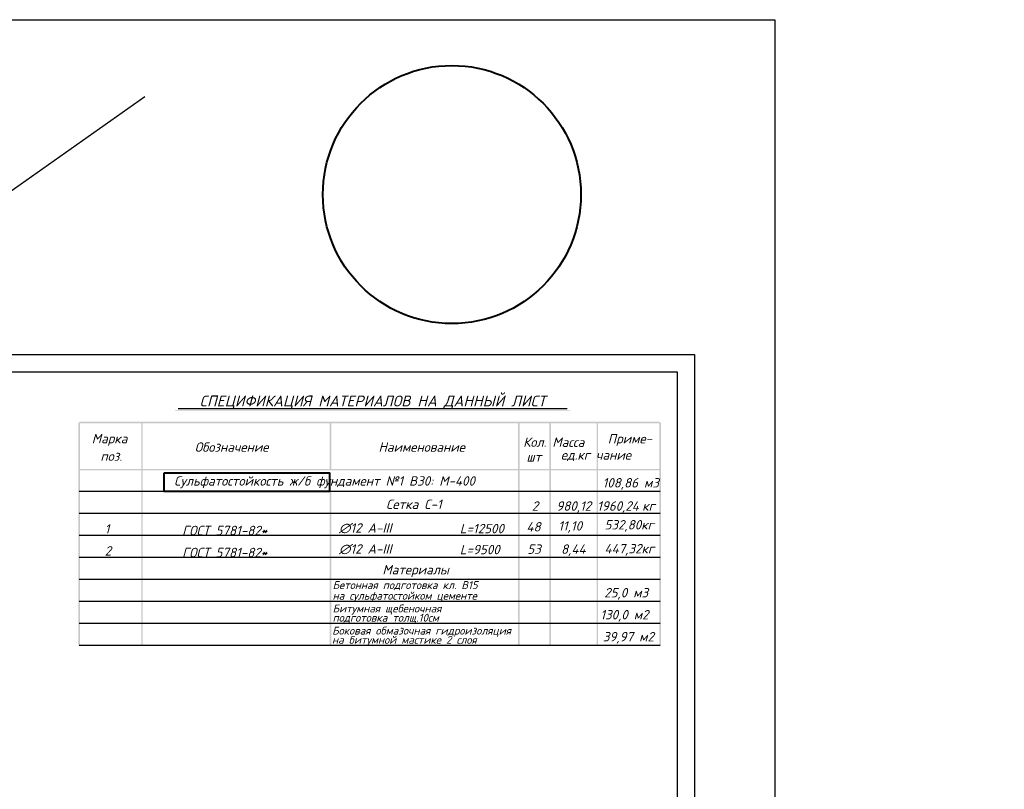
# Model space of a CAD drawing. Extents: x -119078 to 1619993, y 264752 to 340742.
# Tile 168 of 220: x 999377 to 1027418, y 314168 to 336081. Entities that reach past the tile are written whole.
import ezdxf

# ---------------------------------------------------------------- set-up
doc = ezdxf.new("R2010")
doc.units = 0
doc.header["$MEASUREMENT"] = 0
doc.linetypes.add('CONTI', pattern=[0])
doc.layers.get('0').update_dxf_attribs({"color": 250, "linetype": 'CONTI'})
for name, color, linetype in [('PDF _Геометрия', 250, 'Continuous'), ('PDF _Сплошная заливка', 7, 'Continuous'), ('PDF _Текст', 7, 'Continuous'), ('Ярлык', 1, 'Continuous')]:
    doc.layers.add(name, color=color, linetype=linetype)
doc.styles.add('ISO', font='times.ttf')
doc.styles.add('PDF ISOCPEUR Italic', font='isocpeui.ttf')

msp = doc.modelspace()

# ---------------------------------------------------------------- linework, layer by layer
at = {"color": 3}
msp.add_line((995256.109, 328476.499), (1002945.199, 333898.084), dxfattribs=at)
msp.add_lwpolyline([(1020880.372, 292255.882), (925842.861, 292255.882), (925842.861, 336080.888), (1020880.372, 336080.888)], close=True, dxfattribs=at)
at = {"color": 2, "lineweight": 40}
msp.add_lwpolyline([(1003493.477, 323182.789), (1008203.848, 323182.789), (1008203.848, 322645.142), (1003493.477, 322645.142)], close=True, dxfattribs=at)
msp.add_circle((1011686.507, 331102.383), 3674.146, dxfattribs=at)
at = {"layer": 'PDF _Геометрия', "lineweight": -3}
msp.add_lwpolyline([(976601.189, 326552.61), (1018596.953, 326552.61), (1018596.953, 296859.235), (976601.189, 296859.235)], dxfattribs=at)
at = {"layer": 'PDF _Геометрия', "lineweight": 30}
msp.add_lwpolyline([(978599.374, 326053.064), (1018097.406, 326053.064), (1018097.406, 297358.782), (978599.374, 297358.782)], close=True, dxfattribs=at)
at = {"layer": 'PDF _Геометрия', "color": 7, "lineweight": -3}
for points in [[(1003885.735, 325007.403), (1014964.658, 325007.403)], [(1017614.794, 322645.142), (1001074.728, 322645.142)], [(1017614.794, 322018.592), (1001074.728, 322018.592)], [(1017614.794, 321392.042), (1001074.728, 321392.042)], [(1017614.794, 320765.493), (1001074.728, 320765.493)], [(1017614.794, 320138.943), (1001074.728, 320138.943)], [(1017614.794, 319512.393), (1001074.728, 319512.393)], [(1017614.794, 318890.077), (1001074.728, 318890.077)], [(1017614.794, 318263.527), (1001074.728, 318263.527)]]:
    msp.add_lwpolyline(points, dxfattribs=at)
at = {"layer": 'PDF _Сплошная заливка', "lineweight": 30, "transparency": 33554559}
for points in [[(1003801.066, 324960.836), (1003801.066, 324939.668), (1015057.794, 324960.836)], [(1003801.066, 324939.668), (1015057.794, 324960.836), (1015057.794, 324939.668)], [(1001095.895, 324609.46), (1001049.328, 324609.46), (1001095.895, 318263.527)], [(1001049.328, 324609.46), (1001095.895, 318263.527), (1001049.328, 318263.527)], [(1017614.794, 324588.293), (1017614.794, 324634.86), (1001074.728, 324588.293)], [(1017614.794, 324634.86), (1001074.728, 324588.293), (1001074.728, 324634.86)], [(1002882.409, 324609.46), (1002840.074, 324609.46), (1002882.409, 318263.527)], [(1002840.074, 324609.46), (1002882.409, 318263.527), (1002840.074, 318263.527)], [(1008250.416, 324609.46), (1008203.848, 324609.46), (1008250.416, 323271.691)], [(1008203.848, 324609.46), (1008250.416, 323271.691), (1008203.848, 323271.691)], [(1013614.189, 324609.46), (1013571.855, 324609.46), (1013614.189, 318263.527)], [(1013571.855, 324609.46), (1013614.189, 318263.527), (1013571.855, 318263.527)], [(1014507.446, 324609.46), (1014465.111, 324609.46), (1014507.446, 318263.527)], [(1014465.111, 324609.46), (1014507.446, 318263.527), (1014465.111, 318263.527)], [(1015849.448, 324609.46), (1015807.113, 324609.46), (1015849.448, 318263.527)], [(1015807.113, 324609.46), (1015849.448, 318263.527), (1015807.113, 318263.527)], [(1017640.194, 324609.46), (1017593.627, 324609.46), (1017640.194, 318263.527)], [(1017593.627, 324609.46), (1017640.194, 318263.527), (1017593.627, 318263.527)], [(1017614.794, 323246.291), (1017614.794, 323292.859), (1001074.728, 323246.291)], [(1017614.794, 323292.859), (1001074.728, 323246.291), (1001074.728, 323292.859)], [(1008250.416, 322645.142), (1008203.848, 322645.142), (1008250.416, 318263.527)], [(1008203.848, 322645.142), (1008250.416, 318263.527), (1008203.848, 318263.527)]]:
    msp.add_solid(points, dxfattribs=at)

# ---------------------------------------------------------------- texts
at = {"layer": 'PDF _Текст', "lineweight": 30, "style": 'PDF ISOCPEUR Italic'}
for s, p in [('2   980,12 1960,24', (1013964.032, 322100.334)), ('кг', (1017105.078, 322100.334))]:
    msp.add_text(s, height=268.2501, dxfattribs=at).set_placement(p)
at = {"layer": 'PDF _Текст', "lineweight": 30, "attachment_point": 7, "style": 'PDF ISOCPEUR Italic'}
for s, insert, char_height in [('СПЕЦИФИКАЦИЯ МАТЕРИАЛОВ НА ДАННЫЙ ЛИСТ', (1004503.818, 324984.726), 310.47498), ('Марка', (1001430.337, 323947.501), 268.2501), ('Обозначение', (1004364.114, 323778.163), 268.2501), ('Кол. Масса', (1013715.792, 323917.866), 268.2501), ('Приме-', (1016124.622, 323943.267), 268.2501), ('Наименование', (1009596.651, 323778.163), 268.2501), ('поз.', (1001675.877, 323519.923), 268.2501), ('шт', (1013808.928, 323498.755), 268.2501), ('ед.кг чание', (1014791.087, 323511.456), 268.2501), ('{\\C0;Сульфатостойкость }ж/б фундамент №1 B30: М-400', (1003776.204, 322740.969), 268.2501), ('108,86 м3', (1015976.451, 322698.635), 268.2501), ('Сетка С-1', (1009812.557, 322149.426), 268.2501), ('1', (1001798.647, 321449.769), 268.25), ('ГОСТ 5781-82*', (1004004.271, 321403.201), 268.2501), ('∅12 А-III', (1008469.068, 321457.173), 268.2501), ('L=12500', (1011911.458, 321457.173), 268.2501), ('48', (1013808.928, 321507.899), 268.2501), ('11,10', (1014714.885, 321472.66), 268.2501), ('532,80кг', (1016031.486, 321503.659), 268.2501), ('2', (1001798.647, 320823.219), 268.25), ('ГОСТ 5781-82*', (1004004.271, 320776.651), 268.2501), ('∅12 А-III', (1008469.068, 320860.028), 268.2501), ('L=9500', (1011911.458, 320860.028), 268.2501), ('53', (1013834.328, 320871.968), 268.2501), ('8,44', (1014795.32, 320810.519), 268.2501), ('447,32кг', (1016031.486, 320823.219), 268.2501), ('Материалы', (1009706.72, 320213.603), 268.2501), ('25,0 м3', (1016024.364, 319570.12), 268.2501), ('130,0 м2', (1015912.949, 318943.57), 268.2501), ('39,97 м2', (1015984.918, 318317.02), 268.2501)]:
    msp.add_mtext(s, dxfattribs=dict(at, insert=insert, char_height=char_height))
at = {"layer": 'PDF _Текст', "color": 251, "lineweight": 30, "true_color": 0x535353, "char_height": 224.98017, "attachment_point": 7, "style": 'PDF ISOCPEUR Italic'}
for s, insert in [('Бетонная подготовка кл. В15', (1008288.517, 319836.169)), ('на сульфатостойком цементе', (1008288.517, 319507.005)), ('Битумная щебеночная', (1008288.517, 319142.929)), ('подготовка толщ.10см', (1008288.517, 318880.455)), ('Боковая обмазочная гидроизоляция', (1008275.816, 318512.145)), ('на битумной мастике 2 слоя', (1008271.583, 318249.672))]:
    msp.add_mtext(s, dxfattribs=dict(at, insert=insert))
at = {"layer": 'Ярлык', "color": 165, "lineweight": 50, "char_height": 253.56783, "attachment_point": 1, "style": 'ISO'}
for s, insert, width in [('\\pi5485.19957;{\\fISOCPEUR|b0|i1|c204|p34;\\H2.7606x;\\C167;\\c8277566;ООО  \\fISOCPEUR|b0|i1|c0|p34;"UNIVER  PRO STILE"\\fISOCPEUR|b1|i1|c204|p34;\\Q15;\\T1.25; \\fArial|b1|i0|c204|p34;\\H0.36224x;\\T1.15;   \\fArial|b0|i0|c204|p34;\\T1;          }', (-90957.556, 325671.286), 25625.47242), ('\\pi5485.19957;{\\fISOCPEUR|b0|i1|c204|p34;\\H2.7606x;\\C167;\\c8277566;ООО  \\fISOCPEUR|b0|i1|c0|p34;"UNIVER  PRO STILE"\\fISOCPEUR|b1|i1|c204|p34;\\Q15;\\T1.25; \\fArial|b1|i0|c204|p34;\\H0.36224x;\\T1.15;   \\fArial|b0|i0|c204|p34;\\T1;          }', (-41908.934, 325671.286), 25625.47242), ('{\\C167;\\c8277566;             \\P\\P\\pi6540.45083;\\fISOCPEUR|b0|i1|c204|p34;\\H0.98593x;Лицензия  \\fISOCPEUR|b0|i1|c0|p34;№ 072193 \\fISOCPEUR|b0|i1|c204|p34;от \\fISOCPEUR|b0|i1|c0|p34;3 \\fISOCPEUR|b0|i1|c204|p34;апреля \\fISOCPEUR|b0|i1|c0|p34;202\\fISOCPEUR|b0|i1|c204|p34;3г\\fISOCPEUR|b0|i1|c0|p34;. \\P\\pi2223.49782;\\fISOCPEUR|b0|i1|c204|p34;Министерство строительства и жилищно-коммунального хозяйства Республики Узбекистан}', (-89126.802, 324659.709), 19682.04146), ('{\\C167;\\c8277566;             \\P\\P\\pi6540.45083;\\fISOCPEUR|b0|i1|c204|p34;\\H0.98593x;Лицензия  \\fISOCPEUR|b0|i1|c0|p34;№ 072193 \\fISOCPEUR|b0|i1|c204|p34;от \\fISOCPEUR|b0|i1|c0|p34;3 \\fISOCPEUR|b0|i1|c204|p34;апреля \\fISOCPEUR|b0|i1|c0|p34;202\\fISOCPEUR|b0|i1|c204|p34;3г\\fISOCPEUR|b0|i1|c0|p34;. \\P\\pi2223.49782;\\fISOCPEUR|b0|i1|c204|p34;Министерство строительства и жилищно-коммунального хозяйства Республики Узбекистан}', (-40078.181, 324659.709), 19682.04146)]:
    msp.add_mtext(s, dxfattribs=dict(at, insert=insert, width=width))

doc.saveas('drawing.dxf')
